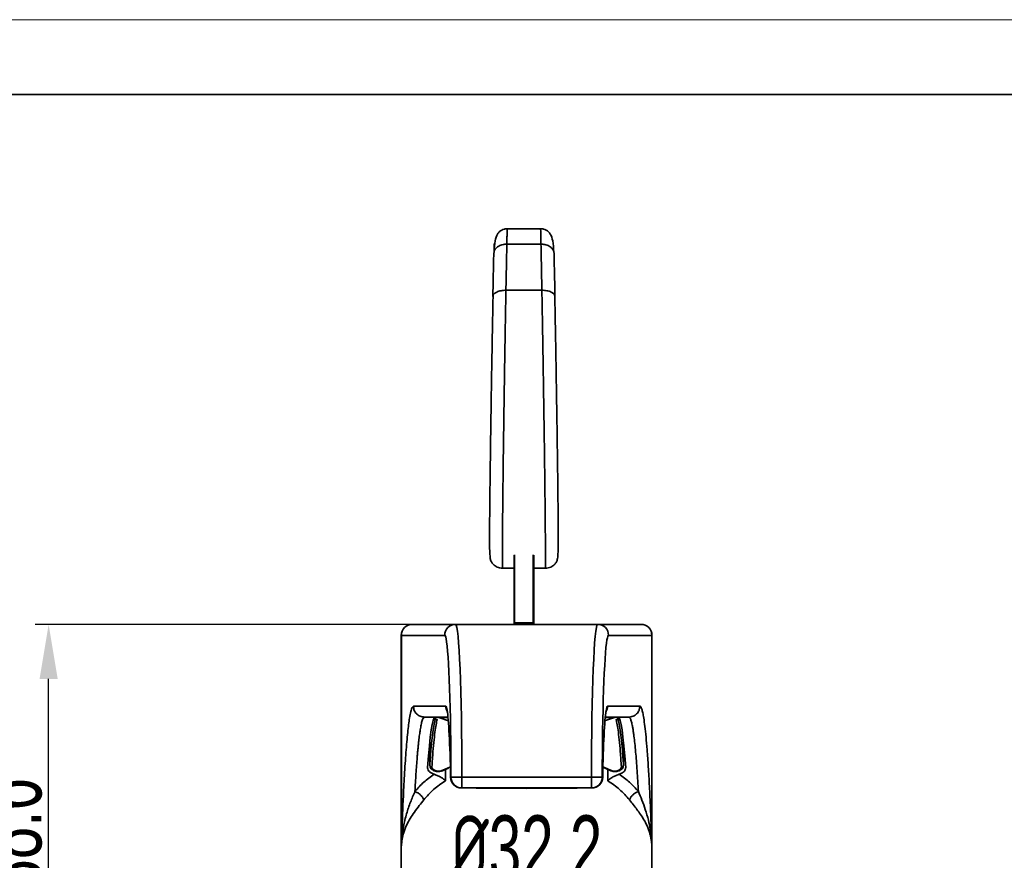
# Model space of a CAD drawing. Header units: millimetres. Extents: x 3024 to 3431, y 1577 to 1865.
# Tile 8 of 13: x 3074 to 3164, y 1788 to 1865. Entities that reach past the tile are written whole.
import ezdxf

# ---------------------------------------------------------------- set-up
doc = ezdxf.new("R2010")
doc.units = ezdxf.units.MM
for name, color, linetype, lineweight in [('尺寸线层', 3, 'Continuous', 18), ('粗实线层', 7, 'Continuous', 35), ('细实线层', 3, 'Continuous', 18)]:
    doc.layers.add(name, color=color, linetype=linetype, lineweight=lineweight)
doc.styles.add('标准', font='txt', dxfattribs={"width": 0.667})
doc.dimstyles.new('对齐', dxfattribs={"dimtxt": 3, "dimasz": 2.5, "dimexe": 1.25, "dimexo": 0.625, "dimtad": 1, "dimdsep": 46, "dimtxsty": '标准', "dimcen": 2.5, "dimclrd": 3, "dimclre": 3, "dimclrt": 3, "dimadec": 0, "dimazin": 0, "dimtfac": 1, "dimtmove": 0, "dimatfit": 3, "dimfxl": 1, "dimarcsym": 0})

# ---------------------------------------------------------------- blocks, each defined once
blk = doc.blocks.new('*D23')
at = {"layer": 'Defpoints', "color": 0, "transparency": 16777216}
for p in [(3136.426, 1785.204), (3104.226, 1772.372), (3136.426, 1772.372)]:
    blk.add_point(p, dxfattribs=at)
at = {"layer": '尺寸线层', "color": 3, "linetype": 'Continuous', "lineweight": -2, "transparency": 16777216}
for p, q in [((3104.226, 1772.997), (3104.226, 1786.454)), ((3136.426, 1772.997), (3136.426, 1786.454)), ((3109.226, 1785.204), (3131.426, 1785.204))]:
    blk.add_line(p, q, dxfattribs=at)
at = {"layer": '尺寸线层', "color": 3, "transparency": 16777216}
for points in [[(3109.226, 1786.037), (3109.226, 1784.37), (3104.226, 1785.204)], [(3131.426, 1786.037), (3131.426, 1784.37), (3136.426, 1785.204)]]:
    blk.add_solid(points, dxfattribs=at)
at = {"layer": '尺寸线层', "color": 3, "transparency": 16777216, "insert": (3120.326, 1788.829), "char_height": 6, "attachment_point": 5, "style": '标准'}
blk.add_mtext('{\\fISOCPEUR|b0|i0|c134|p34;%%C}32.2', dxfattribs=at)
blk = doc.blocks.new('*D25')
at = {"layer": 'Defpoints', "color": 0, "transparency": 16777216}
for p in [(3076.47, 1809.386), (3113.812, 1809.386), (3104.226, 1770.786)]:
    blk.add_point(p, dxfattribs=at)
at = {"layer": '尺寸线层', "color": 3, "linetype": 'Continuous', "lineweight": -2, "transparency": 16777216}
for p, q in [((3113.187, 1809.386), (3075.22, 1809.386)), ((3076.47, 1775.786), (3076.47, 1804.386)), ((3103.601, 1770.786), (3075.22, 1770.786))]:
    blk.add_line(p, q, dxfattribs=at)
at = {"layer": '尺寸线层', "color": 3, "transparency": 16777216}
for points in [[(3075.637, 1804.386), (3077.304, 1804.386), (3076.47, 1809.386)], [(3075.637, 1775.786), (3077.304, 1775.786), (3076.47, 1770.786)]]:
    blk.add_solid(points, dxfattribs=at)
at = {"layer": '尺寸线层', "color": 3, "transparency": 16777216, "insert": (3072.845, 1790.086), "char_height": 6, "attachment_point": 5, "rotation": 90, "style": '标准'}
blk.add_mtext('38.6', dxfattribs=at)

msp = doc.modelspace()

# ---------------------------------------------------------------- linework, layer by layer
at = {"layer": '粗实线层'}
for p, q in [((3121.644, 1845.675), (3118.507, 1845.675)), ((3121.64, 1844.264), (3118.511, 1844.264)), ((3117.338, 1843.573), (3117.311, 1843.412)), ((3122.84, 1843.412), (3122.813, 1843.573)), ((3118.426, 1840.037), (3121.725, 1840.037)), ((3119.176, 1815.729), (3119.176, 1809.536)), ((3119.226, 1809.536), (3119.226, 1815.757)), ((3120.926, 1815.757), (3120.926, 1809.536)), ((3120.976, 1815.729), (3120.976, 1809.536)), ((3118.074, 1814.536), (3119.176, 1814.536)), ((3120.976, 1814.536), (3122.078, 1814.536)), ((3119.176, 1810.986), (3119.176, 1810.986)), ((3119.176, 1809.536), (3119.226, 1809.536)), ((3119.176, 1809.536), (3119.176, 1809.386)), ((3120.926, 1809.536), (3119.226, 1809.536)), ((3119.226, 1809.536), (3119.226, 1809.386)), ((3120.976, 1809.536), (3120.926, 1809.536)), ((3120.926, 1809.386), (3120.926, 1809.536)), ((3120.976, 1809.536), (3120.976, 1809.386)), ((3109.836, 1809.386), (3109.826, 1809.386)), ((3113.812, 1809.386), (3109.836, 1809.386)), ((3126.839, 1809.386), (3113.812, 1809.386)), ((3130.815, 1809.386), (3126.839, 1809.386)), ((3130.826, 1809.386), (3130.815, 1809.386)), ((3108.826, 1808.386), (3108.826, 1776.486)), ((3108.837, 1808.386), (3108.826, 1808.386)), ((3108.837, 1789.081), (3108.837, 1808.386)), ((3112.813, 1808.386), (3108.837, 1808.386)), ((3131.814, 1808.386), (3127.838, 1808.386)), ((3131.814, 1808.386), (3131.814, 1789.081)), ((3131.826, 1808.386), (3131.814, 1808.386)), ((3131.826, 1776.486), (3131.826, 1808.386)), ((3109.939, 1801.886), (3112.909, 1801.886)), ((3127.742, 1801.886), (3130.712, 1801.886)), ((3110.938, 1800.886), (3113.11, 1800.886)), ((3112.246, 1800.814), (3112.267, 1800.837)), ((3113.167, 1800.548), (3112.267, 1800.837)), ((3112.267, 1800.837), (3113.114, 1800.834)), ((3127.484, 1800.548), (3128.384, 1800.837)), ((3127.54, 1800.834), (3128.384, 1800.837)), ((3127.541, 1800.886), (3129.713, 1800.886)), ((3128.384, 1800.837), (3128.405, 1800.814)), ((3129.883, 1800.92), (3129.713, 1800.886)), ((3129.713, 1800.886), (3129.79, 1800.817)), ((3111.436, 1798.614), (3111.436, 1796.479)), ((3111.437, 1798.621), (3111.437, 1796.495)), ((3129.214, 1798.621), (3129.214, 1796.495)), ((3129.215, 1796.478), (3129.215, 1798.614)), ((3113.066, 1796.202), (3112.625, 1796.015)), ((3112.729, 1796.014), (3113.143, 1796.208)), ((3112.883, 1796.086), (3112.883, 1795.053)), ((3113.326, 1796.312), (3113.066, 1796.202)), ((3127.457, 1796.256), (3127.325, 1796.312)), ((3127.379, 1796.263), (3127.922, 1796.014)), ((3128.026, 1796.015), (3127.457, 1796.256)), ((3127.768, 1795.055), (3127.768, 1796.085)), ((3113.349, 1795.367), (3113.35, 1795.386)), ((3113.35, 1795.386), (3113.384, 1795.386)), ((3113.384, 1795.386), (3114.383, 1795.386)), ((3114.383, 1794.386), (3114.383, 1795.386)), ((3114.383, 1795.386), (3126.268, 1795.386)), ((3126.268, 1794.386), (3126.268, 1795.386)), ((3126.268, 1795.386), (3127.267, 1795.386)), ((3127.267, 1795.386), (3127.301, 1795.386)), ((3127.301, 1795.386), (3127.302, 1795.367)), ((3114.349, 1794.386), (3114.383, 1794.386)), ((3114.383, 1794.386), (3126.268, 1794.386)), ((3115.695, 1794.382), (3120.326, 1794.33)), ((3115.743, 1794.386), (3115.757, 1794.385)), ((3115.757, 1794.385), (3116.21, 1794.382)), ((3116.21, 1794.382), (3120.326, 1794.371)), ((3120.326, 1794.33), (3124.956, 1794.383)), ((3120.326, 1794.371), (3124.897, 1794.383)), ((3120.326, 1794.371), (3120.326, 1794.366)), ((3126.268, 1794.386), (3126.302, 1794.386))]:
    msp.add_line(p, q, dxfattribs=at)
msp.add_lwpolyline([(3048.794, 1858.002), (3424.593, 1858.002), (3424.593, 1582.102), (3048.794, 1582.102)], close=True, dxfattribs=at)
at = {"layer": '粗实线层', "flags": 128}
for points in [[(3112.73, 1796.015), (3112.721, 1796.009), (3112.719, 1796.008)], [(3127.921, 1796.015), (3127.93, 1796.009), (3127.932, 1796.008)]]:
    msp.add_lwpolyline(points, dxfattribs=at)
at = {"layer": '粗实线层'}
for centre, radius, start, end in [((3109.826, 1808.386), 1, 90, 180), ((3109.836, 1808.387), 1, 90.02761, 180.02759), ((3113.812, 1808.387), 1, 90.02761, 180.02758), ((3126.839, 1808.387), 1, 359.97242, 89.97239), ((3130.815, 1808.387), 1, 359.97241, 89.97239), ((3130.826, 1808.386), 1, 0, 90), ((3113.91, 1801.886), 1.001, 179.99814, 211.45805), ((3126.741, 1801.886), 1.001, 328.54195, 0.00186), ((3111.627, 1796.516), 0.192, 186.48846, 272.18679), ((3112.679, 1796.099), 0.1, 237.36445, 293.90139), ((3127.972, 1796.099), 0.1, 246.10269, 302.63524), ((3129.024, 1796.516), 0.192, 267.81321, 353.51154), ((3114.349, 1795.386), 1, 181.1279, 270), ((3114.35, 1795.386), 1, 179.97242, 269.97239), ((3114.383, 1795.386), 1, 179.97242, 269.97239), ((3126.268, 1795.386), 1, 270.02761, 0.02758), ((3126.301, 1795.386), 1, 270.02761, 0.02758), ((3126.302, 1795.386), 1, 270, 358.8721)]:
    msp.add_arc(centre, radius, start, end, dxfattribs=at)
for centre, major_axis, ratio, start_param, end_param in [((3113.812, 1795.386), (0, 14), 0.040778, 4.712389, 6.283185), ((3126.839, 1795.386), (0, 14), 0.040778, 0, 1.570796), ((3112.813, 1795.386), (0, 13), 0.043915, 6.063508, 6.283185), ((3112.813, 1795.386), (0, 13), 0.043915, 4.712389, 6.063508), ((3127.838, 1795.386), (0, 13), 0.043915, 0.24986, 1.570796), ((3127.838, 1795.386), (0, 13), 0.043915, 0, 0.24986), ((3112.909, 1790.886), (0, 11), 0.043915, 6.023635, 6.283185), ((3112.909, 1790.886), (0, 11), 0.043915, 5.133847, 6.023635), ((3127.742, 1790.886), (0, 11), 0.043915, 0.275354, 1.149339), ((3127.742, 1790.886), (0, 11), 0.043915, 0, 0.275354), ((3111.939, 1770.886), (0, 30), 0.043915, 0, 0.561999), ((3128.712, 1770.886), (0, 30), 0.043915, 5.721187, 6.283185)]:
    msp.add_ellipse(centre, major_axis=major_axis, ratio=ratio, start_param=start_param, end_param=end_param, dxfattribs=at)
for points, knots in [([(3118.548, 1845.675), (3118.504, 1845.673), (3118.412, 1845.67), (3118.229, 1845.637), (3118.012, 1845.555), (3117.804, 1845.401), (3117.567, 1845.094), (3117.403, 1844.543), (3117.358, 1843.904), (3117.332, 1843.548)], [0, 0, 0, 0, 0.032803, 0.067548, 0.146518, 0.24243, 0.35706, 0.642235, 1, 1, 1, 1]), ([(3118.547, 1845.624), (3118.546, 1845.639), (3118.544, 1845.678), (3118.538, 1845.514), (3118.53, 1845.246), (3118.521, 1844.835), (3118.514, 1844.456), (3118.511, 1844.264)], [0, 0, 0, 0, 0.135, 0.340867, 0.553656, 0.773368, 1, 1, 1, 1]), ([(3122.819, 1843.548), (3122.793, 1843.904), (3122.748, 1844.543), (3122.584, 1845.094), (3122.347, 1845.401), (3122.139, 1845.555), (3121.923, 1845.637), (3121.739, 1845.67), (3121.647, 1845.673), (3121.603, 1845.675)], [0, 0, 0, 0, 0.357765, 0.64294, 0.75757, 0.853482, 0.932452, 0.967197, 1, 1, 1, 1]), ([(3121.604, 1845.624), (3121.605, 1845.639), (3121.607, 1845.678), (3121.613, 1845.514), (3121.621, 1845.246), (3121.63, 1844.835), (3121.637, 1844.456), (3121.641, 1844.264)], [0, 0, 0, 0, 0.134985, 0.340853, 0.553645, 0.773361, 1, 1, 1, 1]), ([(3117.374, 1843.954), (3117.374, 1843.955), (3117.357, 1843.976), (3117.339, 1844.026), (3117.334, 1844.077), (3117.332, 1844.103)], [0, 0, 0, 0, 0.0153822, 0.5023219, 1, 1, 1, 1]), ([(3118.511, 1844.264), (3118.391, 1844.258), (3118.122, 1844.244), (3117.802, 1844.119), (3117.57, 1843.956), (3117.429, 1843.794), (3117.35, 1843.661), (3117.339, 1843.584), (3117.338, 1843.573)], [0, 0, 0, 0, 0.216728, 0.488996, 0.643745, 0.806337, 0.972231, 1, 1, 1, 1]), ([(3117.348, 1844.299), (3117.349, 1844.291), (3117.353, 1844.267), (3117.355, 1844.047), (3117.353, 1843.773), (3117.353, 1843.746)], [0, 0, 0, 0, 0.3041903, 0.9302234, 1, 1, 1, 1]), ([(3117.413, 1844.163), (3117.41, 1844.167), (3117.401, 1844.178), (3117.387, 1844.199), (3117.374, 1844.225), (3117.364, 1844.249), (3117.357, 1844.272), (3117.35, 1844.306), (3117.351, 1844.302), (3117.352, 1844.3)], [0, 0, 0, 0, 0.03703, 0.109622, 0.184752, 0.270985, 0.379328, 0.520442, 1, 1, 1, 1]), ([(3122.813, 1843.573), (3122.812, 1843.584), (3122.801, 1843.661), (3122.722, 1843.794), (3122.581, 1843.956), (3122.349, 1844.119), (3122.029, 1844.244), (3121.76, 1844.258), (3121.641, 1844.264)], [0, 0, 0, 0, 0.0277688, 0.1936634, 0.3562549, 0.5110041, 0.783272, 1, 1, 1, 1]), ([(3122.796, 1843.763), (3122.799, 1843.894), (3122.803, 1844.094), (3122.79, 1844.116), (3122.786, 1844.124)], [0, 0, 0, 0, 0.650267, 1, 1, 1, 1]), ([(3117.311, 1843.412), (3117.297, 1842.809), (3117.269, 1841.603), (3117.24, 1840.171), (3117.226, 1839.454)], [0, 0, 0, 0, 0.499998, 1, 1, 1, 1]), ([(3122.84, 1843.412), (3122.854, 1842.809), (3122.882, 1841.603), (3122.911, 1840.171), (3122.925, 1839.454)], [0, 0, 0, 0, 0.499998, 1, 1, 1, 1]), ([(3117.245, 1839.551), (3117.233, 1838.959), (3117.208, 1837.719), (3117.171, 1835.693), (3117.129, 1833.3), (3117.086, 1830.667), (3117.043, 1827.9), (3117.008, 1825.4), (3116.978, 1823.2), (3116.955, 1821.31), (3116.938, 1819.74), (3116.925, 1818.471), (3116.92, 1817.45), (3116.925, 1816.639), (3116.938, 1816.027), (3116.973, 1815.569), (3116.998, 1815.348), (3117.065, 1815.16), (3117.163, 1815.003), (3117.271, 1814.876), (3117.422, 1814.747), (3117.616, 1814.635), (3117.851, 1814.553), (3118.023, 1814.542), (3118.11, 1814.536)], [0, 0, 0, 0, 0.066167, 0.138825, 0.208321, 0.305873, 0.396077, 0.478235, 0.55366, 0.621487, 0.681976, 0.735403, 0.783622, 0.828343, 0.869226, 0.906051, 0.939413, 0.953966, 0.960873, 0.967899, 0.975275, 0.983119, 0.991411, 1, 1, 1, 1]), ([(3118.425, 1840.037), (3118.273, 1840.031), (3118.039, 1840.022), (3117.761, 1839.951), (3117.544, 1839.866), (3117.371, 1839.752), (3117.249, 1839.607), (3117.234, 1839.508), (3117.226, 1839.454)], [0, 0, 0, 0, 0.24216, 0.370308, 0.499604, 0.68473, 0.829845, 1, 1, 1, 1]), ([(3118.111, 1814.562), (3118.11, 1814.554), (3118.105, 1814.5), (3118.1, 1814.753), (3118.097, 1815.317), (3118.099, 1816.191), (3118.106, 1817.266), (3118.115, 1818.501), (3118.128, 1819.849), (3118.145, 1821.441), (3118.167, 1823.282), (3118.193, 1825.363), (3118.227, 1827.843), (3118.269, 1830.721), (3118.314, 1833.599), (3118.354, 1836.058), (3118.39, 1838.119), (3118.413, 1839.396), (3118.425, 1840.037)], [0, 0, 0, 0, 0.009904, 0.065845, 0.120973, 0.175882, 0.229524, 0.282479, 0.335061, 0.386813, 0.455574, 0.523813, 0.591329, 0.693056, 0.794692, 0.862984, 0.931312, 1, 1, 1, 1]), ([(3122.925, 1839.454), (3122.917, 1839.508), (3122.902, 1839.607), (3122.78, 1839.752), (3122.607, 1839.866), (3122.39, 1839.951), (3122.112, 1840.022), (3121.878, 1840.031), (3121.726, 1840.037)], [0, 0, 0, 0, 0.170157, 0.315273, 0.500395, 0.629684, 0.75783, 1, 1, 1, 1]), ([(3121.726, 1840.037), (3121.738, 1839.396), (3121.761, 1838.124), (3121.796, 1836.072), (3121.837, 1833.621), (3121.882, 1830.746), (3121.924, 1827.86), (3121.958, 1825.378), (3121.984, 1823.293), (3122.006, 1821.453), (3122.023, 1819.86), (3122.035, 1818.511), (3122.045, 1817.275), (3122.052, 1816.196), (3122.054, 1815.322), (3122.051, 1814.756), (3122.046, 1814.5), (3122.041, 1814.555), (3122.04, 1814.563)], [0, 0, 0, 0, 0.068697, 0.13646, 0.204399, 0.306219, 0.407863, 0.475946, 0.54388, 0.612663, 0.664659, 0.716869, 0.770067, 0.823835, 0.878568, 0.933625, 0.989791, 1, 1, 1, 1]), ([(3122.041, 1814.536), (3122.128, 1814.542), (3122.3, 1814.553), (3122.534, 1814.635), (3122.729, 1814.747), (3122.88, 1814.876), (3122.987, 1815.003), (3123.108, 1815.195), (3123.142, 1815.336), (3123.183, 1815.591), (3123.211, 1816.01), (3123.226, 1816.642), (3123.23, 1817.454), (3123.225, 1818.476), (3123.213, 1819.746), (3123.196, 1821.317), (3123.173, 1823.205), (3123.143, 1825.411), (3123.112, 1827.603), (3123.08, 1829.693), (3123.049, 1831.618), (3123.016, 1833.633), (3122.98, 1835.704), (3122.943, 1837.722), (3122.918, 1838.959), (3122.906, 1839.551)], [0, 0, 0, 0, 0.008584, 0.016874, 0.024723, 0.032114, 0.039171, 0.046127, 0.067149, 0.090675, 0.130966, 0.171804, 0.216366, 0.264954, 0.318192, 0.378577, 0.446716, 0.5217, 0.604516, 0.663869, 0.726298, 0.792412, 0.861695, 0.933774, 1, 1, 1, 1]), ([(3108.837, 1789.081), (3108.846, 1789.383), (3108.866, 1789.987), (3108.897, 1790.86), (3108.93, 1791.708), (3108.964, 1792.528), (3109.005, 1793.454), (3109.054, 1794.464), (3109.114, 1795.576), (3109.18, 1796.647), (3109.278, 1798.043), (3109.41, 1799.545), (3109.56, 1800.727), (3109.696, 1801.428), (3109.816, 1801.813), (3109.898, 1801.862), (3109.939, 1801.886)], [0, 0, 0, 0, 0.038571, 0.0770551, 0.1155035, 0.1539672, 0.1924971, 0.25053, 0.3083952, 0.373836, 0.4390351, 0.5780428, 0.7171746, 0.8094226, 0.9038354, 1, 1, 1, 1]), ([(3113.022, 1801.477), (3113.022, 1801.476), (3113.023, 1801.473), (3113.035, 1801.424), (3113.044, 1801.361), (3113.045, 1801.353)], [0, 0, 0, 0, 0.315822, 0.917984, 1, 1, 1, 1]), ([(3127.6, 1801.316), (3127.601, 1801.326), (3127.612, 1801.406), (3127.627, 1801.47), (3127.628, 1801.474), (3127.629, 1801.476)], [0, 0, 0, 0, 0.081036, 0.687202, 1, 1, 1, 1]), ([(3130.712, 1801.886), (3130.697, 1801.755), (3130.667, 1801.493), (3130.435, 1801.165), (3130.157, 1800.958), (3129.955, 1800.93), (3129.883, 1800.92)], [0, 0, 0, 0, 0.2812449, 0.5624898, 0.8437346, 1, 1, 1, 1]), ([(3130.712, 1801.886), (3130.742, 1801.873), (3130.803, 1801.847), (3130.892, 1801.635), (3130.982, 1801.296), (3131.077, 1800.783), (3131.178, 1800.057), (3131.282, 1799.078), (3131.368, 1798.075), (3131.437, 1797.137), (3131.491, 1796.329), (3131.543, 1795.465), (3131.593, 1794.544), (3131.658, 1793.231), (3131.734, 1791.457), (3131.788, 1789.873), (3131.814, 1789.081)], [0, 0, 0, 0, 0.0704097, 0.1406125, 0.2109188, 0.2816379, 0.3693872, 0.4573966, 0.5450383, 0.5951792, 0.6451731, 0.6951321, 0.7451685, 0.7953939, 0.8976452, 1, 1, 1, 1]), ([(3110.074, 1794.068), (3110.106, 1794.617), (3110.172, 1795.747), (3110.253, 1796.837), (3110.312, 1797.528), (3110.343, 1797.879), (3110.376, 1798.216), (3110.41, 1798.539), (3110.444, 1798.846), (3110.489, 1799.215), (3110.548, 1799.646), (3110.627, 1800.113), (3110.719, 1800.519), (3110.824, 1800.824), (3110.898, 1800.865), (3110.938, 1800.886)], [0, 0, 0, 0, 0.1296816, 0.2673645, 0.3047605, 0.3427058, 0.3812006, 0.4202449, 0.4598386, 0.4999818, 0.5735399, 0.6603228, 0.7603284, 0.873555, 1, 1, 1, 1]), ([(3111.437, 1796.495), (3111.472, 1796.966), (3111.543, 1797.909), (3111.656, 1799.028), (3111.773, 1799.916), (3111.892, 1800.563), (3111.972, 1800.78), (3112.012, 1800.886)], [0, 0, 0, 0, 0.20092, 0.401811, 0.602126, 0.804009, 1, 1, 1, 1]), ([(3111.634, 1796.325), (3111.667, 1796.796), (3111.733, 1797.734), (3111.833, 1798.845), (3111.936, 1799.741), (3112.042, 1800.351), (3112.114, 1800.669), (3112.152, 1800.711), (3112.152, 1800.711)], [0, 0, 0, 0, 0.2004289, 0.399473, 0.5988806, 0.7999135, 0.999765, 1, 1, 1, 1]), ([(3112.197, 1800.886), (3112.203, 1800.879), (3112.222, 1800.857), (3112.249, 1800.845), (3112.267, 1800.837)], [0, 0, 0, 0, 0.329222, 1, 1, 1, 1]), ([(3128.454, 1800.886), (3128.448, 1800.879), (3128.429, 1800.857), (3128.402, 1800.845), (3128.384, 1800.837)], [0, 0, 0, 0, 0.329181, 1, 1, 1, 1]), ([(3128.499, 1800.711), (3128.499, 1800.711), (3128.538, 1800.669), (3128.609, 1800.351), (3128.715, 1799.741), (3128.818, 1798.845), (3128.918, 1797.734), (3128.984, 1796.796), (3129.017, 1796.325)], [0, 0, 0, 0, 0.000214, 0.20007, 0.401107, 0.600519, 0.799567, 1, 1, 1, 1]), ([(3128.639, 1800.886), (3128.679, 1800.78), (3128.759, 1800.563), (3128.878, 1799.916), (3128.995, 1799.028), (3129.108, 1797.909), (3129.179, 1796.966), (3129.214, 1796.495)], [0, 0, 0, 0, 0.1959691, 0.3978842, 0.5981609, 0.7990656, 1, 1, 1, 1]), ([(3129.824, 1800.787), (3129.857, 1800.712), (3129.919, 1800.57), (3129.992, 1800.259), (3130.041, 1800.002), (3130.071, 1799.833), (3130.099, 1799.659), (3130.125, 1799.484), (3130.149, 1799.309), (3130.217, 1798.787), (3130.323, 1797.778), (3130.459, 1796.073), (3130.539, 1794.721), (3130.577, 1794.068)], [0, 0, 0, 0, 0.121305, 0.22954, 0.268489, 0.305421, 0.340334, 0.373228, 0.404104, 0.432962, 0.634816, 0.823829, 1, 1, 1, 1]), ([(3111.838, 1795.641), (3111.739, 1795.678), (3111.543, 1795.753), (3111.344, 1795.931), (3111.242, 1796.109), (3111.238, 1796.227), (3111.237, 1796.272)], [0, 0, 0, 0, 0.259517, 0.517693, 0.813418, 1, 1, 1, 1]), ([(3111.44, 1796.438), (3111.458, 1796.366), (3111.49, 1796.231), (3111.655, 1796.057), (3111.854, 1795.954), (3112.042, 1795.904), (3112.138, 1795.9), (3112.18, 1795.898)], [0, 0, 0, 0, 0.249733, 0.465317, 0.749508, 0.888544, 1, 1, 1, 1]), ([(3112.625, 1796.015), (3112.577, 1795.993), (3112.481, 1795.95), (3112.297, 1795.92), (3112.107, 1795.927), (3111.934, 1795.972), (3111.795, 1796.042), (3111.698, 1796.13), (3111.64, 1796.226), (3111.636, 1796.292), (3111.634, 1796.325)], [0, 0, 0, 0, 0.1249578, 0.2499659, 0.375257, 0.5006138, 0.6258316, 0.7507891, 0.8756226, 1, 1, 1, 1]), ([(3112.18, 1795.898), (3112.205, 1795.896), (3112.308, 1795.886), (3112.507, 1795.915), (3112.646, 1795.976), (3112.719, 1796.008)], [0, 0, 0, 0, 0.128577, 0.536098, 1, 1, 1, 1]), ([(3127.932, 1796.008), (3128.006, 1795.976), (3128.144, 1795.915), (3128.344, 1795.886), (3128.447, 1795.896), (3128.472, 1795.898)], [0, 0, 0, 0, 0.463533, 0.87147, 1, 1, 1, 1]), ([(3129.017, 1796.325), (3129.015, 1796.292), (3129.011, 1796.226), (3128.953, 1796.13), (3128.856, 1796.043), (3128.719, 1795.972), (3128.546, 1795.928), (3128.356, 1795.92), (3128.171, 1795.949), (3128.074, 1795.993), (3128.026, 1796.015)], [0, 0, 0, 0, 0.124253, 0.24876, 0.37296, 0.498162, 0.623276, 0.748741, 0.874464, 1, 1, 1, 1]), ([(3128.472, 1795.898), (3128.515, 1795.9), (3128.61, 1795.904), (3128.798, 1795.955), (3128.996, 1796.057), (3129.161, 1796.231), (3129.193, 1796.366), (3129.211, 1796.439)], [0, 0, 0, 0, 0.111405, 0.250645, 0.534693, 0.749246, 1, 1, 1, 1]), ([(3129.414, 1796.272), (3129.402, 1796.181), (3129.379, 1796.005), (3129.153, 1795.774), (3128.919, 1795.682), (3128.813, 1795.641)], [0, 0, 0, 0, 0.374465, 0.718705, 1, 1, 1, 1]), ([(3110.074, 1794.068), (3110.334, 1794.361), (3110.846, 1794.939), (3111.511, 1795.409), (3111.838, 1795.641)], [0, 0, 0, 0, 0.507385, 1, 1, 1, 1]), ([(3112.883, 1795.053), (3112.503, 1794.797), (3111.74, 1794.284), (3111.177, 1793.626), (3110.894, 1793.295)], [0, 0, 0, 0, 0.498085, 1, 1, 1, 1]), ([(3111.838, 1795.641), (3111.927, 1795.61), (3112.117, 1795.545), (3112.404, 1795.399), (3112.656, 1795.237), (3112.804, 1795.123), (3112.871, 1795.064), (3112.88, 1795.056), (3112.883, 1795.053), (3112.883, 1795.053)], [0, 0, 0, 0, 0.233673, 0.498888, 0.748665, 0.966077, 0.990287, 0.99893, 1, 1, 1, 1]), ([(3127.768, 1795.053), (3127.769, 1795.054), (3127.772, 1795.057), (3127.781, 1795.065), (3127.814, 1795.094), (3127.883, 1795.15), (3128.026, 1795.258), (3128.247, 1795.399), (3128.534, 1795.545), (3128.724, 1795.61), (3128.813, 1795.641)], [0, 0, 0, 0, 0.0036511, 0.0107505, 0.0352975, 0.1257692, 0.2515019, 0.5012228, 0.7663919, 1, 1, 1, 1]), ([(3129.757, 1793.295), (3129.474, 1793.626), (3128.911, 1794.284), (3128.148, 1794.797), (3127.768, 1795.053)], [0, 0, 0, 0, 0.501918, 1, 1, 1, 1]), ([(3128.813, 1795.641), (3129.141, 1795.409), (3129.805, 1794.939), (3130.317, 1794.361), (3130.577, 1794.068)], [0, 0, 0, 0, 0.4926279, 1, 1, 1, 1]), ([(3116.21, 1794.383), (3116.244, 1794.383), (3116.346, 1794.383), (3116.516, 1794.383), (3116.787, 1794.383), (3117.059, 1794.383), (3117.33, 1794.383), (3117.602, 1794.383), (3117.874, 1794.383), (3118.145, 1794.383), (3118.349, 1794.383), (3118.621, 1794.383), (3118.892, 1794.383), (3119.164, 1794.383), (3119.435, 1794.383), (3119.707, 1794.383), (3119.978, 1794.383), (3120.182, 1794.383), (3120.454, 1794.383), (3120.725, 1794.383), (3121.065, 1794.383), (3121.336, 1794.383), (3121.608, 1794.383), (3121.88, 1794.383), (3122.151, 1794.383), (3122.423, 1794.383), (3122.694, 1794.384), (3122.966, 1794.384), (3123.238, 1794.385), (3123.441, 1794.386), (3123.577, 1794.386), (3123.644, 1794.386)], [0, 0, 0, 0, 0.0137, 0.041099, 0.068498, 0.123296, 0.150695, 0.178095, 0.232893, 0.260292, 0.287691, 0.31509, 0.369889, 0.397288, 0.424687, 0.479485, 0.506885, 0.534284, 0.561683, 0.616481, 0.64388, 0.698679, 0.726078, 0.753477, 0.808275, 0.835675, 0.863074, 0.917872, 0.945271, 0.97267, 1, 1, 1, 1]), ([(3108.837, 1789.081), (3108.852, 1789.34), (3108.889, 1789.949), (3109.032, 1790.932), (3109.286, 1792.009), (3109.646, 1793.061), (3109.936, 1793.743), (3110.074, 1794.068)], [0, 0, 0, 0, 0.141951, 0.334519, 0.57391, 0.797141, 1, 1, 1, 1]), ([(3110.894, 1793.295), (3110.753, 1793.116), (3110.443, 1792.724), (3110.015, 1792.161), (3109.627, 1791.587), (3109.292, 1790.979), (3109.048, 1790.356), (3108.892, 1789.715), (3108.855, 1789.288), (3108.837, 1789.081)], [0, 0, 0, 0, 0.120122, 0.263495, 0.408272, 0.549877, 0.721021, 0.86527, 1, 1, 1, 1]), ([(3110.074, 1794.068), (3110.16, 1794.032), (3110.336, 1793.959), (3110.577, 1793.77), (3110.778, 1793.542), (3110.856, 1793.376), (3110.894, 1793.295)], [0, 0, 0, 0, 0.2442968, 0.4999983, 0.7557007, 1, 1, 1, 1]), ([(3130.577, 1794.068), (3130.491, 1794.032), (3130.315, 1793.959), (3130.074, 1793.77), (3129.873, 1793.542), (3129.795, 1793.376), (3129.757, 1793.295)], [0, 0, 0, 0, 0.244297, 0.499999, 0.755701, 1, 1, 1, 1]), ([(3131.814, 1789.081), (3131.807, 1789.185), (3131.792, 1789.396), (3131.747, 1789.707), (3131.684, 1790.019), (3131.597, 1790.339), (3131.479, 1790.676), (3131.318, 1791.044), (3131.088, 1791.474), (3130.797, 1791.93), (3130.451, 1792.407), (3130.11, 1792.847), (3129.869, 1793.154), (3129.757, 1793.295)], [0, 0, 0, 0, 0.0670341, 0.1366289, 0.208813, 0.2818854, 0.363311, 0.453104, 0.5539784, 0.6861004, 0.7954496, 0.9052899, 1, 1, 1, 1]), ([(3130.577, 1794.068), (3130.691, 1793.802), (3130.926, 1793.251), (3131.24, 1792.385), (3131.491, 1791.508), (3131.663, 1790.648), (3131.767, 1789.865), (3131.799, 1789.338), (3131.814, 1789.081)], [0, 0, 0, 0, 0.165967, 0.343284, 0.547564, 0.710354, 0.858777, 1, 1, 1, 1])]:
    msp.add_open_spline(points, degree=3, knots=knots, dxfattribs=at)
for points in [[(3118.511, 1844.264), (3118.497, 1843.62), (3118.468, 1842.332), (3118.44, 1840.802), (3118.426, 1840.037)], [(3121.64, 1844.264), (3121.654, 1843.62), (3121.683, 1842.332), (3121.711, 1840.802), (3121.725, 1840.037)], [(3109.939, 1801.886), (3109.954, 1801.755), (3109.984, 1801.493), (3110.215, 1801.163), (3110.545, 1800.931), (3110.807, 1800.901), (3110.938, 1800.886)]]:
    msp.add_open_spline(points, degree=3, dxfattribs=at)
at = {"layer": '细实线层'}
msp.add_lwpolyline([(3024.361, 1864.855), (3431.447, 1864.855), (3431.447, 1577.017), (3024.361, 1577.017)], close=True, dxfattribs=at)

# ---------------------------------------------------------------- dimensions: what is measured, and where the dimension line sits
at = {"layer": '尺寸线层'}
dim = msp.add_linear_dim(base=(3076.47, 1809.386), p1=(3104.226, 1770.786), p2=(3113.812, 1809.386), angle=90, dimstyle='对齐', override={"dimtxt": 6, "dimasz": 5, "dimtmove": 1, "dimarcsym": 1}, dxfattribs=at)
dim.commit()
dim.dimension.update_dxf_attribs({"geometry": '*D25', "text_midpoint": (3072.845, 1790.086)})
dim = msp.add_linear_dim(base=(3136.426, 1785.204), p1=(3104.226, 1772.372), p2=(3136.426, 1772.372), text='{\\fISOCPEUR|b0|i0|c134|p34;%%C}<>', dimstyle='对齐', override={"dimtxt": 6, "dimasz": 5, "dimarcsym": 1}, dxfattribs=at)
dim.commit()
dim.dimension.update_dxf_attribs({"geometry": '*D23', "text_midpoint": (3120.326, 1788.829)})

doc.saveas('drawing.dxf')
